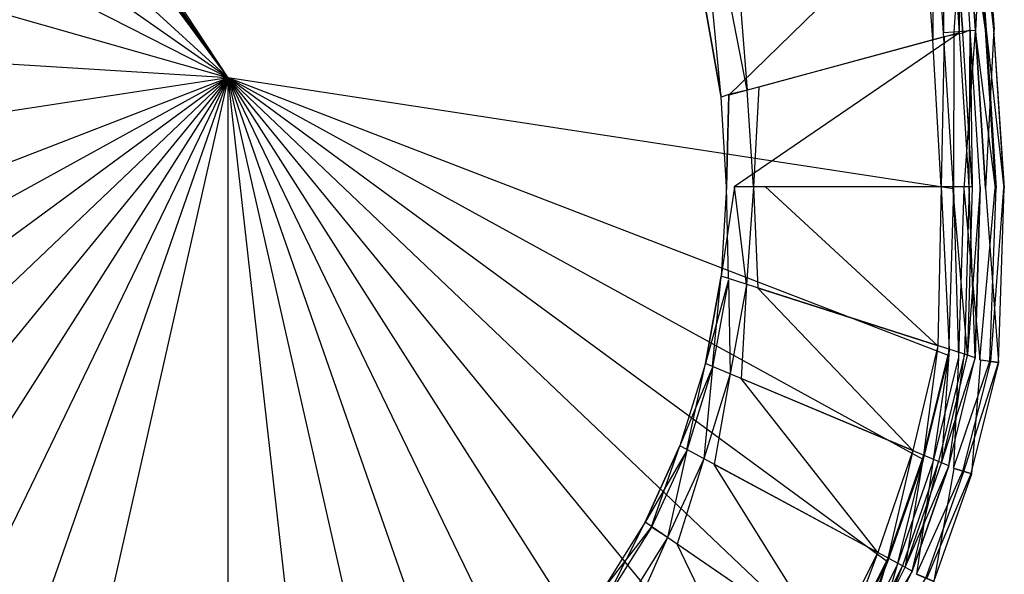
# Model space of a CAD drawing. Extents: x 0 to 0.36, y -0.56 to -0.1.
# Tile 5 of 9: x 0.132 to 0.36, y -0.442 to -0.313. Entities that reach past the tile are written whole.
import ezdxf

# ---------------------------------------------------------------- set-up
doc = ezdxf.new("R2010")
doc.units = 0
doc.layers.add('L0_SITZ_N_5638H0__0___REPLACEMT', color=7, linetype='CONTINUOUS')
doc.layers.add('L1_DECKEL_N_5638H0__0___REPLACE', color=7, linetype='CONTINUOUS')

msp = doc.modelspace()

# ---------------------------------------------------------------- linework, layer by layer
at = {"layer": 'L0_SITZ_N_5638H0__0___REPLACEMT', "color": 8}
for points, invisible_edges in [([(0.349593, -0.279741, 0.351015), (0.349617, -0.316396, 0.351167), (0.347314, -0.280956, 0.351182), (0.349593, -0.279741, 0.351015)], 13), ([(0.349593, -0.279741, 0.368154), (0.347841, -0.281285, 0.372508), (0.352107, -0.315718, 0.368118), (0.349593, -0.279741, 0.368154)], 14), ([(0.349593, -0.279741, 0.352517), (0.352107, -0.315718, 0.368118), (0.352107, -0.315722, 0.352481), (0.349593, -0.279741, 0.352517)], 13), ([(0.352107, -0.315718, 0.368118), (0.349593, -0.279741, 0.352517), (0.349593, -0.279741, 0.368154), (0.352107, -0.315718, 0.368118)], 14), ([(0.349617, -0.316396, 0.351167), (0.349593, -0.279741, 0.351015), (0.352107, -0.315722, 0.350979), (0.349617, -0.316396, 0.351167)], 14), ([(0.349593, -0.279741, 0.351015), (0.352107, -0.315722, 0.352481), (0.352107, -0.315722, 0.350979), (0.349593, -0.279741, 0.351015)], 13), ([(0.352107, -0.315722, 0.352481), (0.349593, -0.279741, 0.351015), (0.349593, -0.279741, 0.352517), (0.352107, -0.315722, 0.352481)], 14), ([(0.347314, -0.280956, 0.351182), (0.296075, -0.330887, 0.355217), (0.292334, -0.310276, 0.355219), (0.347314, -0.280956, 0.351182)], 14), ([(0.349617, -0.316396, 0.351167), (0.296075, -0.330887, 0.355217), (0.347314, -0.280956, 0.351182), (0.349617, -0.316396, 0.351167)], 14), ([(0.343426, -0.318072, 0.373652), (0.343472, -0.283005, 0.373959), (0.341088, -0.284276, 0.373725), (0.343426, -0.318072, 0.373652)], 13), ([(0.343472, -0.283005, 0.373959), (0.343426, -0.318072, 0.373652), (0.346031, -0.317367, 0.373914), (0.343472, -0.283005, 0.373959)], 14), ([(0.347841, -0.281285, 0.372508), (0.343472, -0.283005, 0.373959), (0.346031, -0.317367, 0.373914), (0.347841, -0.281285, 0.372508)], 14), ([(0.350345, -0.31647, 0.372468), (0.347841, -0.281285, 0.372508), (0.346031, -0.317367, 0.373914), (0.350345, -0.31647, 0.372468)], 14), ([(0.347841, -0.281285, 0.372508), (0.350345, -0.31647, 0.372468), (0.352107, -0.315718, 0.368118), (0.347841, -0.281285, 0.372508)], 14), ([(0.341088, -0.284276, 0.373725), (0.298577, -0.306947, 0.369553), (0.303029, -0.329005, 0.369599), (0.341088, -0.284276, 0.373725)], 14), ([(0.343426, -0.318072, 0.373652), (0.341088, -0.284276, 0.373725), (0.303029, -0.329005, 0.369599), (0.343426, -0.318072, 0.373652)], 14), ([(0.296151, -0.30824, 0.369315), (0.292259, -0.309947, 0.367411), (0.296093, -0.330682, 0.367425), (0.296151, -0.30824, 0.369315)], 14), ([(0.300378, -0.329722, 0.369333), (0.296151, -0.30824, 0.369315), (0.296093, -0.330682, 0.367425), (0.300378, -0.329722, 0.369333)], 14), ([(0.300378, -0.329722, 0.369333), (0.298577, -0.306947, 0.369553), (0.296151, -0.30824, 0.369315), (0.300378, -0.329722, 0.369333)], 13), ([(0.298577, -0.306947, 0.369553), (0.300378, -0.329722, 0.369333), (0.303029, -0.329005, 0.369599), (0.298577, -0.306947, 0.369553)], 14), ([(0.292259, -0.309947, 0.367411), (0.290751, -0.31112, 0.362927), (0.296093, -0.330682, 0.367425), (0.292259, -0.309947, 0.367411)], 14), ([(0.292334, -0.310276, 0.355219), (0.294344, -0.331355, 0.355348), (0.290751, -0.31112, 0.355335), (0.292334, -0.310276, 0.355219)], 13), ([(0.294344, -0.331355, 0.355348), (0.292334, -0.310276, 0.355219), (0.296075, -0.330887, 0.355217), (0.294344, -0.331355, 0.355348)], 14), ([(0.290751, -0.31112, 0.362927), (0.294344, -0.331355, 0.362939), (0.296093, -0.330682, 0.367425), (0.290751, -0.31112, 0.362927)], 14), ([(0.294344, -0.331355, 0.362939), (0.290751, -0.31112, 0.355335), (0.294344, -0.331355, 0.355348), (0.294344, -0.331355, 0.362939)], 13), ([(0.290751, -0.31112, 0.355335), (0.294344, -0.331355, 0.362939), (0.290751, -0.31112, 0.362927), (0.290751, -0.31112, 0.355335)], 14), ([(0.349617, -0.316396, 0.351167), (0.297331, -0.352121, 0.355216), (0.296075, -0.330887, 0.355217), (0.349617, -0.316396, 0.351167)], 14), ([(0.351841, -0.352132, 0.351008), (0.297331, -0.352121, 0.355216), (0.349617, -0.316396, 0.351167), (0.351841, -0.352132, 0.351008)], 14), ([(0.345339, -0.352132, 0.373484), (0.346031, -0.317367, 0.373914), (0.343426, -0.318072, 0.373652), (0.345339, -0.352132, 0.373484)], 13), ([(0.346031, -0.317367, 0.373914), (0.345339, -0.352132, 0.373484), (0.348038, -0.352132, 0.373742), (0.346031, -0.317367, 0.373914)], 14), ([(0.350345, -0.31647, 0.372468), (0.346031, -0.317367, 0.373914), (0.348038, -0.352132, 0.373742), (0.350345, -0.31647, 0.372468)], 14), ([(0.352548, -0.352114, 0.372298), (0.350345, -0.31647, 0.372468), (0.348038, -0.352132, 0.373742), (0.352548, -0.352114, 0.372298)], 14), ([(0.352107, -0.315722, 0.350979), (0.351841, -0.352132, 0.351008), (0.349617, -0.316396, 0.351167), (0.352107, -0.315722, 0.350979)], 13), ([(0.352107, -0.315718, 0.368118), (0.350345, -0.31647, 0.372468), (0.352548, -0.352114, 0.372298), (0.352107, -0.315718, 0.368118)], 14), ([(0.351841, -0.352132, 0.351008), (0.352107, -0.315722, 0.350979), (0.354421, -0.352133, 0.350809), (0.351841, -0.352132, 0.351008)], 14), ([(0.354421, -0.352133, 0.367947), (0.352107, -0.315722, 0.352481), (0.352107, -0.315718, 0.368118), (0.354421, -0.352133, 0.367947)], 14), ([(0.352107, -0.315718, 0.368118), (0.352548, -0.352114, 0.372298), (0.354421, -0.352133, 0.367947), (0.352107, -0.315718, 0.368118)], 14), ([(0.352107, -0.315722, 0.352481), (0.354421, -0.352133, 0.367947), (0.354421, -0.352133, 0.35231), (0.352107, -0.315722, 0.352481)], 13), ([(0.352107, -0.315722, 0.350979), (0.354421, -0.352133, 0.35231), (0.354421, -0.352133, 0.350809), (0.352107, -0.315722, 0.350979)], 13), ([(0.354421, -0.352133, 0.35231), (0.352107, -0.315722, 0.350979), (0.352107, -0.315722, 0.352481), (0.354421, -0.352133, 0.35231)], 14), ([(0.343426, -0.318072, 0.373652), (0.303029, -0.329005, 0.369599), (0.304605, -0.352126, 0.369586), (0.343426, -0.318072, 0.373652)], 14), ([(0.345339, -0.352132, 0.373484), (0.343426, -0.318072, 0.373652), (0.304605, -0.352126, 0.369586), (0.345339, -0.352132, 0.373484)], 14), ([(0.296093, -0.330682, 0.367425), (0.294344, -0.331355, 0.362939), (0.295539, -0.352121, 0.362946), (0.296093, -0.330682, 0.367425)], 14), ([(0.296075, -0.330887, 0.355217), (0.295539, -0.352121, 0.355354), (0.294344, -0.331355, 0.355348), (0.296075, -0.330887, 0.355217)], 13), ([(0.296093, -0.330682, 0.367425), (0.295539, -0.352121, 0.362946), (0.297394, -0.352122, 0.367427), (0.296093, -0.330682, 0.367425)], 14), ([(0.295539, -0.352121, 0.355354), (0.296075, -0.330887, 0.355217), (0.297331, -0.352121, 0.355216), (0.295539, -0.352121, 0.355354)], 14), ([(0.300378, -0.329722, 0.369333), (0.296093, -0.330682, 0.367425), (0.297394, -0.352122, 0.367427), (0.300378, -0.329722, 0.369333)], 14), ([(0.301858, -0.352125, 0.369323), (0.300378, -0.329722, 0.369333), (0.297394, -0.352122, 0.367427), (0.301858, -0.352125, 0.369323)], 14), ([(0.301858, -0.352125, 0.369323), (0.303029, -0.329005, 0.369599), (0.300378, -0.329722, 0.369333), (0.301858, -0.352125, 0.369323)], 13), ([(0.303029, -0.329005, 0.369599), (0.301858, -0.352125, 0.369323), (0.304605, -0.352126, 0.369586), (0.303029, -0.329005, 0.369599)], 14), ([(0.294344, -0.331355, 0.362939), (0.295539, -0.352121, 0.355354), (0.295539, -0.352121, 0.362946), (0.294344, -0.331355, 0.362939)], 13), ([(0.295539, -0.352121, 0.355354), (0.294344, -0.331355, 0.362939), (0.294344, -0.331355, 0.355348), (0.295539, -0.352121, 0.355354)], 14), ([(0.295539, -0.352121, 0.355354), (0.296022, -0.373423, 0.355216), (0.294315, -0.372876, 0.355348), (0.295539, -0.352121, 0.355354)], 13), ([(0.294315, -0.372876, 0.362939), (0.295539, -0.352121, 0.355354), (0.294315, -0.372876, 0.355348), (0.294315, -0.372876, 0.362939)], 13), ([(0.295539, -0.352121, 0.355354), (0.294315, -0.372876, 0.362939), (0.295539, -0.352121, 0.362946), (0.295539, -0.352121, 0.355354)], 14), ([(0.295539, -0.352121, 0.362946), (0.294315, -0.372876, 0.362939), (0.297394, -0.352122, 0.367427), (0.295539, -0.352121, 0.362946)], 14), ([(0.297394, -0.352122, 0.367427), (0.294315, -0.372876, 0.362939), (0.29602, -0.373684, 0.367419), (0.297394, -0.352122, 0.367427)], 14), ([(0.296022, -0.373423, 0.355216), (0.295539, -0.352121, 0.355354), (0.297331, -0.352121, 0.355216), (0.296022, -0.373423, 0.355216)], 14), ([(0.300222, -0.37477, 0.369313), (0.297394, -0.352122, 0.367427), (0.29602, -0.373684, 0.367419), (0.300222, -0.37477, 0.369313)], 14), ([(0.350746, -0.390975, 0.350998), (0.296022, -0.373423, 0.355216), (0.297331, -0.352121, 0.355216), (0.350746, -0.390975, 0.350998)], 14), ([(0.351841, -0.352132, 0.351008), (0.350746, -0.390975, 0.350998), (0.297331, -0.352121, 0.355216), (0.351841, -0.352132, 0.351008)], 14), ([(0.301858, -0.352125, 0.369323), (0.297394, -0.352122, 0.367427), (0.300222, -0.37477, 0.369313), (0.301858, -0.352125, 0.369323)], 14), ([(0.302839, -0.375609, 0.369562), (0.301858, -0.352125, 0.369323), (0.300222, -0.37477, 0.369313), (0.302839, -0.375609, 0.369562)], 13), ([(0.301858, -0.352125, 0.369323), (0.302839, -0.375609, 0.369562), (0.304605, -0.352126, 0.369586), (0.301858, -0.352125, 0.369323)], 14), ([(0.344617, -0.389009, 0.373536), (0.304605, -0.352126, 0.369586), (0.302839, -0.375609, 0.369562), (0.344617, -0.389009, 0.373536)], 14), ([(0.345339, -0.352132, 0.373484), (0.304605, -0.352126, 0.369586), (0.344617, -0.389009, 0.373536), (0.345339, -0.352132, 0.373484)], 14), ([(0.347188, -0.389833, 0.37378), (0.345339, -0.352132, 0.373484), (0.344617, -0.389009, 0.373536), (0.347188, -0.389833, 0.37378)], 13), ([(0.345339, -0.352132, 0.373484), (0.347188, -0.389833, 0.37378), (0.348038, -0.352132, 0.373742), (0.345339, -0.352132, 0.373484)], 14), ([(0.351458, -0.390961, 0.372309), (0.348038, -0.352132, 0.373742), (0.347188, -0.389833, 0.37378), (0.351458, -0.390961, 0.372309)], 14), ([(0.352548, -0.352114, 0.372298), (0.348038, -0.352132, 0.373742), (0.351458, -0.390961, 0.372309), (0.352548, -0.352114, 0.372298)], 14), ([(0.351841, -0.352132, 0.351008), (0.353203, -0.391763, 0.350808), (0.350746, -0.390975, 0.350998), (0.351841, -0.352132, 0.351008)], 13), ([(0.352548, -0.352114, 0.372298), (0.351458, -0.390961, 0.372309), (0.354421, -0.352133, 0.367947), (0.352548, -0.352114, 0.372298)], 14), ([(0.354421, -0.352133, 0.367947), (0.351458, -0.390961, 0.372309), (0.353203, -0.391763, 0.367947), (0.354421, -0.352133, 0.367947)], 14), ([(0.353203, -0.391763, 0.350808), (0.351841, -0.352132, 0.351008), (0.354421, -0.352133, 0.350809), (0.353203, -0.391763, 0.350808)], 14), ([(0.353203, -0.391763, 0.35231), (0.354421, -0.352133, 0.367947), (0.353203, -0.391763, 0.367947), (0.353203, -0.391763, 0.35231)], 13), ([(0.354421, -0.352133, 0.367947), (0.353203, -0.391763, 0.35231), (0.354421, -0.352133, 0.35231), (0.354421, -0.352133, 0.367947)], 14), ([(0.354421, -0.352133, 0.350809), (0.353203, -0.391763, 0.35231), (0.353203, -0.391763, 0.350808), (0.354421, -0.352133, 0.350809)], 13), ([(0.353203, -0.391763, 0.35231), (0.354421, -0.352133, 0.350809), (0.354421, -0.352133, 0.35231), (0.353203, -0.391763, 0.35231)], 14), ([(0.294315, -0.372876, 0.355348), (0.292352, -0.393774, 0.355202), (0.290699, -0.393079, 0.355335), (0.294315, -0.372876, 0.355348)], 13), ([(0.294315, -0.372876, 0.362939), (0.290699, -0.393079, 0.362927), (0.29602, -0.373684, 0.367419), (0.294315, -0.372876, 0.362939)], 14), ([(0.294315, -0.372876, 0.362939), (0.290699, -0.393079, 0.355335), (0.290699, -0.393079, 0.362927), (0.294315, -0.372876, 0.362939)], 13), ([(0.290699, -0.393079, 0.355335), (0.294315, -0.372876, 0.362939), (0.294315, -0.372876, 0.355348), (0.290699, -0.393079, 0.355335)], 14), ([(0.29602, -0.373684, 0.367419), (0.290699, -0.393079, 0.362927), (0.292339, -0.393995, 0.367407), (0.29602, -0.373684, 0.367419)], 14), ([(0.296451, -0.395499, 0.369302), (0.29602, -0.373684, 0.367419), (0.292339, -0.393995, 0.367407), (0.296451, -0.395499, 0.369302)], 13), ([(0.292352, -0.393774, 0.355202), (0.294315, -0.372876, 0.355348), (0.296022, -0.373423, 0.355216), (0.292352, -0.393774, 0.355202)], 14), ([(0.344732, -0.415818, 0.350989), (0.292352, -0.393774, 0.355202), (0.296022, -0.373423, 0.355216), (0.344732, -0.415818, 0.350989)], 14), ([(0.29602, -0.373684, 0.367419), (0.296451, -0.395499, 0.369302), (0.300222, -0.37477, 0.369313), (0.29602, -0.373684, 0.367419)], 14), ([(0.350746, -0.390975, 0.350998), (0.344732, -0.415818, 0.350989), (0.296022, -0.373423, 0.355216), (0.350746, -0.390975, 0.350998)], 14), ([(0.298983, -0.396565, 0.369554), (0.300222, -0.37477, 0.369313), (0.296451, -0.395499, 0.369302), (0.298983, -0.396565, 0.369554)], 13), ([(0.300222, -0.37477, 0.369313), (0.298983, -0.396565, 0.369554), (0.302839, -0.375609, 0.369562), (0.300222, -0.37477, 0.369313)], 14), ([(0.338771, -0.413309, 0.373512), (0.302839, -0.375609, 0.369562), (0.298983, -0.396565, 0.369554), (0.338771, -0.413309, 0.373512)], 14), ([(0.344617, -0.389009, 0.373536), (0.302839, -0.375609, 0.369562), (0.338771, -0.413309, 0.373512), (0.344617, -0.389009, 0.373536)], 14), ([(0.341259, -0.414357, 0.37376), (0.344617, -0.389009, 0.373536), (0.338771, -0.413309, 0.373512), (0.341259, -0.414357, 0.37376)], 13), ([(0.344617, -0.389009, 0.373536), (0.341259, -0.414357, 0.37376), (0.347188, -0.389833, 0.37378), (0.344617, -0.389009, 0.373536)], 14), ([(0.345436, -0.415953, 0.372295), (0.347188, -0.389833, 0.37378), (0.341259, -0.414357, 0.37376), (0.345436, -0.415953, 0.372295)], 13), ([(0.347188, -0.389833, 0.37378), (0.345436, -0.415953, 0.372295), (0.351458, -0.390961, 0.372309), (0.347188, -0.389833, 0.37378)], 14), ([(0.350746, -0.390975, 0.350998), (0.34711, -0.416819, 0.350797), (0.344732, -0.415818, 0.350989), (0.350746, -0.390975, 0.350998)], 13), ([(0.351458, -0.390961, 0.372309), (0.345436, -0.415953, 0.372295), (0.353203, -0.391763, 0.367947), (0.351458, -0.390961, 0.372309)], 14), ([(0.353203, -0.391763, 0.367947), (0.345436, -0.415953, 0.372295), (0.34711, -0.416819, 0.367936), (0.353203, -0.391763, 0.367947)], 14), ([(0.34711, -0.416819, 0.350797), (0.350746, -0.390975, 0.350998), (0.353203, -0.391763, 0.350808), (0.34711, -0.416819, 0.350797)], 14), ([(0.353203, -0.391763, 0.35231), (0.34711, -0.416819, 0.367936), (0.34711, -0.416819, 0.352299), (0.353203, -0.391763, 0.35231)], 13), ([(0.34711, -0.416819, 0.367936), (0.353203, -0.391763, 0.35231), (0.353203, -0.391763, 0.367947), (0.34711, -0.416819, 0.367936)], 14), ([(0.353203, -0.391763, 0.350808), (0.34711, -0.416819, 0.352299), (0.34711, -0.416819, 0.350797), (0.353203, -0.391763, 0.350808)], 13), ([(0.34711, -0.416819, 0.352299), (0.353203, -0.391763, 0.350808), (0.353203, -0.391763, 0.35231), (0.34711, -0.416819, 0.352299)], 14), ([(0.290699, -0.393079, 0.355335), (0.286355, -0.413086, 0.355199), (0.284777, -0.412235, 0.355331), (0.290699, -0.393079, 0.355335)], 13), ([(0.290699, -0.393079, 0.362927), (0.284777, -0.412235, 0.362923), (0.292339, -0.393995, 0.367407), (0.290699, -0.393079, 0.362927)], 14), ([(0.284777, -0.412235, 0.362923), (0.290699, -0.393079, 0.355335), (0.284777, -0.412235, 0.355331), (0.284777, -0.412235, 0.362923)], 13), ([(0.290699, -0.393079, 0.355335), (0.284777, -0.412235, 0.362923), (0.290699, -0.393079, 0.362927), (0.290699, -0.393079, 0.355335)], 14), ([(0.292339, -0.393995, 0.367407), (0.284777, -0.412235, 0.362923), (0.286337, -0.413269, 0.367404), (0.292339, -0.393995, 0.367407)], 14), ([(0.290294, -0.415209, 0.369301), (0.292339, -0.393995, 0.367407), (0.286337, -0.413269, 0.367404), (0.290294, -0.415209, 0.369301)], 13), ([(0.286355, -0.413086, 0.355199), (0.290699, -0.393079, 0.355335), (0.292352, -0.393774, 0.355202), (0.286355, -0.413086, 0.355199)], 14), ([(0.336353, -0.440039, 0.351012), (0.286355, -0.413086, 0.355199), (0.292352, -0.393774, 0.355202), (0.336353, -0.440039, 0.351012)], 14), ([(0.292339, -0.393995, 0.367407), (0.290294, -0.415209, 0.369301), (0.296451, -0.395499, 0.369302), (0.292339, -0.393995, 0.367407)], 14), ([(0.344732, -0.415818, 0.350989), (0.336353, -0.440039, 0.351012), (0.292352, -0.393774, 0.355202), (0.344732, -0.415818, 0.350989)], 14), ([(0.292713, -0.416513, 0.369554), (0.296451, -0.395499, 0.369302), (0.290294, -0.415209, 0.369301), (0.292713, -0.416513, 0.369554)], 13), ([(0.296451, -0.395499, 0.369302), (0.292713, -0.416513, 0.369554), (0.298983, -0.396565, 0.369554), (0.296451, -0.395499, 0.369302)], 14), ([(0.330644, -0.436961, 0.37353), (0.298983, -0.396565, 0.369554), (0.292713, -0.416513, 0.369554), (0.330644, -0.436961, 0.37353)], 14), ([(0.338771, -0.413309, 0.373512), (0.298983, -0.396565, 0.369554), (0.330644, -0.436961, 0.37353), (0.338771, -0.413309, 0.373512)], 14), ([(0.284777, -0.412235, 0.355331), (0.278184, -0.430944, 0.355212), (0.276706, -0.42993, 0.355346), (0.284777, -0.412235, 0.355331)], 13), ([(0.284777, -0.412235, 0.362923), (0.276706, -0.42993, 0.362937), (0.286337, -0.413269, 0.367404), (0.284777, -0.412235, 0.362923)], 14), ([(0.284777, -0.412235, 0.362923), (0.276706, -0.42993, 0.355346), (0.276706, -0.42993, 0.362937), (0.284777, -0.412235, 0.362923)], 13), ([(0.276706, -0.42993, 0.355346), (0.284777, -0.412235, 0.362923), (0.284777, -0.412235, 0.355331), (0.276706, -0.42993, 0.355346)], 14), ([(0.286337, -0.413269, 0.367404), (0.276706, -0.42993, 0.362937), (0.278164, -0.431096, 0.367418), (0.286337, -0.413269, 0.367404)], 14), ([(0.28189, -0.433485, 0.369313), (0.286337, -0.413269, 0.367404), (0.278164, -0.431096, 0.367418), (0.28189, -0.433485, 0.369313)], 13), ([(0.278184, -0.430944, 0.355212), (0.284777, -0.412235, 0.355331), (0.286355, -0.413086, 0.355199), (0.278184, -0.430944, 0.355212)], 14), ([(0.324762, -0.462881, 0.350996), (0.278184, -0.430944, 0.355212), (0.286355, -0.413086, 0.355199), (0.324762, -0.462881, 0.350996)], 14), ([(0.286337, -0.413269, 0.367404), (0.28189, -0.433485, 0.369313), (0.290294, -0.415209, 0.369301), (0.286337, -0.413269, 0.367404)], 14), ([(0.336353, -0.440039, 0.351012), (0.324762, -0.462881, 0.350996), (0.286355, -0.413086, 0.355199), (0.336353, -0.440039, 0.351012)], 14), ([(0.33302, -0.438242, 0.373779), (0.338771, -0.413309, 0.373512), (0.330644, -0.436961, 0.37353), (0.33302, -0.438242, 0.373779)], 13), ([(0.338771, -0.413309, 0.373512), (0.33302, -0.438242, 0.373779), (0.341259, -0.414357, 0.37376), (0.338771, -0.413309, 0.373512)], 14), ([(0.284157, -0.435039, 0.369566), (0.290294, -0.415209, 0.369301), (0.28189, -0.433485, 0.369313), (0.284157, -0.435039, 0.369566)], 13), ([(0.290294, -0.415209, 0.369301), (0.284157, -0.435039, 0.369566), (0.292713, -0.416513, 0.369554), (0.290294, -0.415209, 0.369301)], 14), ([(0.337025, -0.440263, 0.372318), (0.341259, -0.414357, 0.37376), (0.33302, -0.438242, 0.373779), (0.337025, -0.440263, 0.372318)], 13), ([(0.341259, -0.414357, 0.37376), (0.337025, -0.440263, 0.372318), (0.345436, -0.415953, 0.372295), (0.341259, -0.414357, 0.37376)], 14), ([(0.319405, -0.459208, 0.373511), (0.292713, -0.416513, 0.369554), (0.284157, -0.435039, 0.369566), (0.319405, -0.459208, 0.373511)], 14), ([(0.330644, -0.436961, 0.37353), (0.292713, -0.416513, 0.369554), (0.319405, -0.459208, 0.373511), (0.330644, -0.436961, 0.37353)], 14), ([(0.344732, -0.415818, 0.350989), (0.338624, -0.441263, 0.350822), (0.336353, -0.440039, 0.351012), (0.344732, -0.415818, 0.350989)], 13), ([(0.345436, -0.415953, 0.372295), (0.337025, -0.440263, 0.372318), (0.34711, -0.416819, 0.367936), (0.345436, -0.415953, 0.372295)], 14), ([(0.34711, -0.416819, 0.367936), (0.337025, -0.440263, 0.372318), (0.338624, -0.441263, 0.367961), (0.34711, -0.416819, 0.367936)], 14), ([(0.338624, -0.441263, 0.350822), (0.344732, -0.415818, 0.350989), (0.34711, -0.416819, 0.350797), (0.338624, -0.441263, 0.350822)], 14), ([(0.338624, -0.441263, 0.352324), (0.34711, -0.416819, 0.367936), (0.338624, -0.441263, 0.367961), (0.338624, -0.441263, 0.352324)], 13), ([(0.34711, -0.416819, 0.367936), (0.338624, -0.441263, 0.352324), (0.34711, -0.416819, 0.352299), (0.34711, -0.416819, 0.367936)], 14), ([(0.34711, -0.416819, 0.350797), (0.338624, -0.441263, 0.352324), (0.338624, -0.441263, 0.350822), (0.34711, -0.416819, 0.350797)], 13), ([(0.338624, -0.441263, 0.352324), (0.34711, -0.416819, 0.350797), (0.34711, -0.416819, 0.352299), (0.338624, -0.441263, 0.352324)], 14), ([(0.276706, -0.42993, 0.355346), (0.268056, -0.447036, 0.35524), (0.266706, -0.445856, 0.355378), (0.276706, -0.42993, 0.355346)], 13), ([(0.266706, -0.445856, 0.36297), (0.278164, -0.431096, 0.367418), (0.276706, -0.42993, 0.362937), (0.266706, -0.445856, 0.36297)], 14), ([(0.266706, -0.445856, 0.36297), (0.276706, -0.42993, 0.355346), (0.266706, -0.445856, 0.355378), (0.266706, -0.445856, 0.36297)], 13), ([(0.276706, -0.42993, 0.355346), (0.266706, -0.445856, 0.36297), (0.276706, -0.42993, 0.362937), (0.276706, -0.42993, 0.355346)], 14), ([(0.278164, -0.431096, 0.367418), (0.266706, -0.445856, 0.36297), (0.268211, -0.446947, 0.367446), (0.278164, -0.431096, 0.367418)], 13), ([(0.268056, -0.447036, 0.35524), (0.276706, -0.42993, 0.355346), (0.278184, -0.430944, 0.355212), (0.268056, -0.447036, 0.35524)], 14), ([(0.310441, -0.484095, 0.350902), (0.268056, -0.447036, 0.35524), (0.278184, -0.430944, 0.355212), (0.310441, -0.484095, 0.350902)], 14), ([(0.278164, -0.431096, 0.367418), (0.268211, -0.446947, 0.367446), (0.27182, -0.449576, 0.369331), (0.278164, -0.431096, 0.367418)], 14), ([(0.28189, -0.433485, 0.369313), (0.278164, -0.431096, 0.367418), (0.27182, -0.449576, 0.369331), (0.28189, -0.433485, 0.369313)], 14), ([(0.324762, -0.462881, 0.350996), (0.310441, -0.484095, 0.350902), (0.278184, -0.430944, 0.355212), (0.324762, -0.462881, 0.350996)], 14), ([(0.27387, -0.451406, 0.369579), (0.28189, -0.433485, 0.369313), (0.27182, -0.449576, 0.369331), (0.27387, -0.451406, 0.369579)], 13), ([(0.28189, -0.433485, 0.369313), (0.27387, -0.451406, 0.369579), (0.284157, -0.435039, 0.369566), (0.28189, -0.433485, 0.369313)], 14), ([(0.305613, -0.479748, 0.373427), (0.284157, -0.435039, 0.369566), (0.27387, -0.451406, 0.369579), (0.305613, -0.479748, 0.373427)], 14), ([(0.319405, -0.459208, 0.373511), (0.284157, -0.435039, 0.369566), (0.305613, -0.479748, 0.373427), (0.319405, -0.459208, 0.373511)], 14), ([(0.321631, -0.460734, 0.37376), (0.330644, -0.436961, 0.37353), (0.319405, -0.459208, 0.373511), (0.321631, -0.460734, 0.37376)], 13), ([(0.330644, -0.436961, 0.37353), (0.321631, -0.460734, 0.37376), (0.33302, -0.438242, 0.373779), (0.330644, -0.436961, 0.37353)], 14), ([(0.32539, -0.463206, 0.3723), (0.33302, -0.438242, 0.373779), (0.321631, -0.460734, 0.37376), (0.32539, -0.463206, 0.3723)], 13), ([(0.33302, -0.438242, 0.373779), (0.32539, -0.463206, 0.3723), (0.337025, -0.440263, 0.372318), (0.33302, -0.438242, 0.373779)], 14), ([(0.336353, -0.440039, 0.351012), (0.32689, -0.46434, 0.350804), (0.324762, -0.462881, 0.350996), (0.336353, -0.440039, 0.351012)], 13), ([(0.337025, -0.440263, 0.372318), (0.32539, -0.463206, 0.3723), (0.338624, -0.441263, 0.367961), (0.337025, -0.440263, 0.372318)], 14), ([(0.32689, -0.46434, 0.350804), (0.336353, -0.440039, 0.351012), (0.338624, -0.441263, 0.350822), (0.32689, -0.46434, 0.350804)], 14), ([(0.338624, -0.441263, 0.367961), (0.32539, -0.463206, 0.3723), (0.32689, -0.46434, 0.367942), (0.338624, -0.441263, 0.367961)], 14), ([(0.32689, -0.46434, 0.352305), (0.338624, -0.441263, 0.367961), (0.32689, -0.46434, 0.367942), (0.32689, -0.46434, 0.352305)], 13), ([(0.338624, -0.441263, 0.367961), (0.32689, -0.46434, 0.352305), (0.338624, -0.441263, 0.352324), (0.338624, -0.441263, 0.367961)], 14), ([(0.338624, -0.441263, 0.350822), (0.32689, -0.46434, 0.352305), (0.32689, -0.46434, 0.350804), (0.338624, -0.441263, 0.350822)], 13), ([(0.32689, -0.46434, 0.352305), (0.338624, -0.441263, 0.350822), (0.338624, -0.441263, 0.352324), (0.32689, -0.46434, 0.352305)], 14)]:
    msp.add_3dface(points, dxfattribs=dict(at, invisible_edges=invisible_edges))
at = {"layer": 'L1_DECKEL_N_5638H0__0___REPLACE', "color": 8}
for points, invisible_edges in [([(0.18, -0.326887, 0.400365), (0.033434, -0.113456, 0.40036), (0.030476, -0.116336, 0.400363), (0.18, -0.326887, 0.400365)], 14), ([(0.18, -0.326887, 0.400365), (0.038655, -0.112042, 0.400359), (0.033434, -0.113456, 0.40036), (0.18, -0.326887, 0.400365)], 14), ([(0.321345, -0.112042, 0.400359), (0.038655, -0.112042, 0.400359), (0.18, -0.326887, 0.400365), (0.321345, -0.112042, 0.400359)], 14), ([(0.326566, -0.113456, 0.40036), (0.321345, -0.112042, 0.400359), (0.18, -0.326887, 0.400365), (0.326566, -0.113456, 0.40036)], 14), ([(0.329524, -0.116336, 0.400362), (0.326566, -0.113456, 0.40036), (0.18, -0.326887, 0.400365), (0.329524, -0.116336, 0.400362)], 14), ([(0.18, -0.326887, 0.400365), (0.030476, -0.116336, 0.400363), (0.028828, -0.12161, 0.400366), (0.18, -0.326887, 0.400365)], 14), ([(0.331172, -0.12161, 0.400365), (0.329524, -0.116336, 0.400362), (0.18, -0.326887, 0.400365), (0.331172, -0.12161, 0.400365)], 14), ([(0.18, -0.326887, 0.400365), (0.028828, -0.12161, 0.400366), (0.023467, -0.182958, 0.400372), (0.18, -0.326887, 0.400365)], 14), ([(0.336533, -0.182957, 0.400372), (0.331172, -0.12161, 0.400365), (0.18, -0.326887, 0.400365), (0.336533, -0.182957, 0.400372)], 14), ([(0.18, -0.326887, 0.400365), (0.023467, -0.182958, 0.400372), (0.021208, -0.215092, 0.400398), (0.18, -0.326887, 0.400365)], 14), ([(0.338792, -0.215092, 0.400398), (0.336533, -0.182957, 0.400372), (0.18, -0.326887, 0.400365), (0.338792, -0.215092, 0.400398)], 14), ([(0.18, -0.326887, 0.400365), (0.021208, -0.215092, 0.400398), (0.019118, -0.244786, 0.400442), (0.18, -0.326887, 0.400365)], 14), ([(0.340879, -0.244746, 0.400442), (0.338792, -0.215092, 0.400398), (0.18, -0.326887, 0.400365), (0.340879, -0.244746, 0.400442)], 14), ([(0.18, -0.326887, 0.400365), (0.019118, -0.244786, 0.400442), (0.016619, -0.280271, 0.400512), (0.18, -0.326887, 0.400365)], 14), ([(0.34338, -0.280265, 0.400512), (0.340879, -0.244746, 0.400442), (0.18, -0.326887, 0.400365), (0.34338, -0.280265, 0.400512)], 14), ([(0.18, -0.326887, 0.400365), (0.016619, -0.280271, 0.400512), (0.014088, -0.316385, 0.400476), (0.18, -0.326887, 0.400365)], 14), ([(0.345912, -0.316387, 0.400476), (0.34338, -0.280265, 0.400512), (0.18, -0.326887, 0.400365), (0.345912, -0.316387, 0.400476)], 14), ([(0.345912, -0.316387, 0.400476), (0.345741, -0.2801, 0.400512), (0.34338, -0.280265, 0.400512), (0.345912, -0.316387, 0.400476)], 13), ([(0.348274, -0.31623, 0.400476), (0.350679, -0.279754, 0.398537), (0.345741, -0.2801, 0.400512), (0.348274, -0.31623, 0.400476)], 13), ([(0.345741, -0.2801, 0.400512), (0.345912, -0.316387, 0.400476), (0.348274, -0.31623, 0.400476), (0.345741, -0.2801, 0.400512)], 14), ([(0.350679, -0.279754, 0.398537), (0.348274, -0.31623, 0.400476), (0.353213, -0.315907, 0.398501), (0.350679, -0.279754, 0.398537)], 14), ([(0.350679, -0.279754, 0.398537), (0.355528, -0.315752, 0.393733), (0.352993, -0.279593, 0.393769), (0.350679, -0.279754, 0.398537)], 14), ([(0.355528, -0.315752, 0.393733), (0.350679, -0.279754, 0.398537), (0.353213, -0.315907, 0.398501), (0.355528, -0.315752, 0.393733)], 13), ([(0.355121, -0.279446, 0.362516), (0.353415, -0.315896, 0.362479), (0.350882, -0.279742, 0.362516), (0.355121, -0.279446, 0.362516)], 13), ([(0.352993, -0.279593, 0.393769), (0.355773, -0.315736, 0.390131), (0.353238, -0.279576, 0.390167), (0.352993, -0.279593, 0.393769)], 14), ([(0.355773, -0.315736, 0.390131), (0.352993, -0.279593, 0.393769), (0.355528, -0.315752, 0.393733), (0.355773, -0.315736, 0.390131)], 13), ([(0.353238, -0.279576, 0.390167), (0.357522, -0.315623, 0.364433), (0.354988, -0.279455, 0.364469), (0.353238, -0.279576, 0.390167)], 14), ([(0.357522, -0.315623, 0.364433), (0.353238, -0.279576, 0.390167), (0.355773, -0.315736, 0.390131), (0.357522, -0.315623, 0.364433)], 13), ([(0.353415, -0.315896, 0.362479), (0.355121, -0.279446, 0.362516), (0.357655, -0.315614, 0.36248), (0.353415, -0.315896, 0.362479)], 14), ([(0.354988, -0.279455, 0.364469), (0.357655, -0.315614, 0.36248), (0.355121, -0.279446, 0.362516), (0.354988, -0.279455, 0.364469)], 14), ([(0.357655, -0.315614, 0.36248), (0.354988, -0.279455, 0.364469), (0.357522, -0.315623, 0.364433), (0.357655, -0.315614, 0.36248)], 13), ([(0.18, -0.326887, 0.400365), (0.014088, -0.316385, 0.400476), (0.01178, -0.352604, 0.400305), (0.18, -0.326887, 0.400365)], 14), ([(0.34822, -0.352604, 0.400307), (0.345912, -0.316387, 0.400476), (0.18, -0.326887, 0.400365), (0.34822, -0.352604, 0.400307)], 14), ([(0.34822, -0.352604, 0.400307), (0.348274, -0.31623, 0.400476), (0.345912, -0.316387, 0.400476), (0.34822, -0.352604, 0.400307)], 13), ([(0.348274, -0.31623, 0.400476), (0.34822, -0.352604, 0.400307), (0.350589, -0.352565, 0.400307), (0.348274, -0.31623, 0.400476)], 14), ([(0.350589, -0.352565, 0.400307), (0.353213, -0.315907, 0.398501), (0.348274, -0.31623, 0.400476), (0.350589, -0.352565, 0.400307)], 13), ([(0.353213, -0.315907, 0.398501), (0.350589, -0.352565, 0.400307), (0.355541, -0.352487, 0.398331), (0.353213, -0.315907, 0.398501)], 14), ([(0.353213, -0.315907, 0.398501), (0.357866, -0.352446, 0.393562), (0.355528, -0.315752, 0.393733), (0.353213, -0.315907, 0.398501)], 14), ([(0.357866, -0.352446, 0.393562), (0.353213, -0.315907, 0.398501), (0.355541, -0.352487, 0.398331), (0.357866, -0.352446, 0.393562)], 13), ([(0.357655, -0.315614, 0.36248), (0.355747, -0.352482, 0.362309), (0.353415, -0.315896, 0.362479), (0.357655, -0.315614, 0.36248)], 13), ([(0.355528, -0.315752, 0.393733), (0.358112, -0.352442, 0.389961), (0.355773, -0.315736, 0.390131), (0.355528, -0.315752, 0.393733)], 14), ([(0.358112, -0.352442, 0.389961), (0.355528, -0.315752, 0.393733), (0.357866, -0.352446, 0.393562), (0.358112, -0.352442, 0.389961)], 13), ([(0.355747, -0.352482, 0.362309), (0.357655, -0.315614, 0.36248), (0.36, -0.352412, 0.362309), (0.355747, -0.352482, 0.362309)], 14), ([(0.355773, -0.315736, 0.390131), (0.359867, -0.352415, 0.364263), (0.357522, -0.315623, 0.364433), (0.355773, -0.315736, 0.390131)], 14), ([(0.359867, -0.352415, 0.364263), (0.355773, -0.315736, 0.390131), (0.358112, -0.352442, 0.389961), (0.359867, -0.352415, 0.364263)], 13), ([(0.357522, -0.315623, 0.364433), (0.36, -0.352412, 0.362309), (0.357655, -0.315614, 0.36248), (0.357522, -0.315623, 0.364433)], 14), ([(0.36, -0.352412, 0.362309), (0.357522, -0.315623, 0.364433), (0.359867, -0.352415, 0.364263), (0.36, -0.352412, 0.362309)], 13), ([(0.18, -0.326887, 0.400365), (0.01178, -0.352604, 0.400305), (0.012972, -0.391289, 0.400305), (0.18, -0.326887, 0.400365)], 14), ([(0.18, -0.326887, 0.400365), (0.012972, -0.391289, 0.400305), (0.018842, -0.415357, 0.400294), (0.18, -0.326887, 0.400365)], 14), ([(0.18, -0.326887, 0.400365), (0.018842, -0.415357, 0.400294), (0.027106, -0.439097, 0.400319), (0.18, -0.326887, 0.400365)], 14), ([(0.18, -0.326887, 0.400365), (0.027106, -0.439097, 0.400319), (0.038484, -0.461413, 0.400299), (0.18, -0.326887, 0.400365)], 14), ([(0.18, -0.326887, 0.400365), (0.038484, -0.461413, 0.400299), (0.052577, -0.482197, 0.400206), (0.18, -0.326887, 0.400365)], 14), ([(0.18, -0.326887, 0.400365), (0.052577, -0.482197, 0.400206), (0.069025, -0.500975, 0.400518), (0.18, -0.326887, 0.400365)], 14), ([(0.18, -0.326887, 0.400365), (0.069025, -0.500975, 0.400518), (0.087944, -0.51703, 0.40031), (0.18, -0.326887, 0.400365)], 14), ([(0.18, -0.326887, 0.400365), (0.087944, -0.51703, 0.40031), (0.109086, -0.530191, 0.400395), (0.18, -0.326887, 0.400365)], 14), ([(0.18, -0.326887, 0.400365), (0.109086, -0.530191, 0.400395), (0.131643, -0.540392, 0.40054), (0.18, -0.326887, 0.400365)], 14), ([(0.18, -0.326887, 0.400365), (0.131643, -0.540392, 0.40054), (0.155417, -0.54643, 0.400178), (0.18, -0.326887, 0.400365)], 14), ([(0.18, -0.548527, 0.400284), (0.18, -0.326887, 0.400365), (0.155417, -0.54643, 0.400178), (0.18, -0.548527, 0.400284)], 14), ([(0.290975, -0.500976, 0.400515), (0.18, -0.326887, 0.400365), (0.272056, -0.51703, 0.400312), (0.290975, -0.500976, 0.400515)], 14), ([(0.250914, -0.53019, 0.400391), (0.18, -0.326887, 0.400365), (0.228357, -0.540392, 0.400545), (0.250914, -0.53019, 0.400391)], 14), ([(0.34822, -0.352604, 0.400307), (0.18, -0.326887, 0.400365), (0.347028, -0.391289, 0.400305), (0.34822, -0.352604, 0.400307)], 14), ([(0.204583, -0.546431, 0.400183), (0.18, -0.326887, 0.400365), (0.18, -0.548527, 0.400284), (0.204583, -0.546431, 0.400183)], 14), ([(0.272056, -0.51703, 0.400312), (0.18, -0.326887, 0.400365), (0.250914, -0.53019, 0.400391), (0.272056, -0.51703, 0.400312)], 14), ([(0.228357, -0.540392, 0.400545), (0.18, -0.326887, 0.400365), (0.204583, -0.546431, 0.400183), (0.228357, -0.540392, 0.400545)], 14), ([(0.347028, -0.391289, 0.400305), (0.18, -0.326887, 0.400365), (0.341158, -0.415357, 0.400294), (0.347028, -0.391289, 0.400305)], 14), ([(0.321516, -0.461413, 0.400301), (0.18, -0.326887, 0.400365), (0.307423, -0.482196, 0.400202), (0.321516, -0.461413, 0.400301)], 14), ([(0.307423, -0.482196, 0.400202), (0.18, -0.326887, 0.400365), (0.290975, -0.500976, 0.400515), (0.307423, -0.482196, 0.400202)], 14), ([(0.332894, -0.439097, 0.400319), (0.18, -0.326887, 0.400365), (0.321516, -0.461413, 0.400301), (0.332894, -0.439097, 0.400319)], 14), ([(0.341158, -0.415357, 0.400294), (0.18, -0.326887, 0.400365), (0.332894, -0.439097, 0.400319), (0.341158, -0.415357, 0.400294)], 14), ([(0.349386, -0.391607, 0.400305), (0.34822, -0.352604, 0.400307), (0.347028, -0.391289, 0.400305), (0.349386, -0.391607, 0.400305)], 13), ([(0.34822, -0.352604, 0.400307), (0.349386, -0.391607, 0.400305), (0.350589, -0.352565, 0.400307), (0.34822, -0.352604, 0.400307)], 14), ([(0.354304, -0.392272, 0.39833), (0.350589, -0.352565, 0.400307), (0.349386, -0.391607, 0.400305), (0.354304, -0.392272, 0.39833)], 13), ([(0.350589, -0.352565, 0.400307), (0.354304, -0.392272, 0.39833), (0.355541, -0.352487, 0.398331), (0.350589, -0.352565, 0.400307)], 14), ([(0.357866, -0.352446, 0.393562), (0.354304, -0.392272, 0.39833), (0.356629, -0.392586, 0.393562), (0.357866, -0.352446, 0.393562)], 13), ([(0.354304, -0.392272, 0.39833), (0.357866, -0.352446, 0.393562), (0.355541, -0.352487, 0.398331), (0.354304, -0.392272, 0.39833)], 14), ([(0.355747, -0.352482, 0.362309), (0.358754, -0.392874, 0.362309), (0.35452, -0.392302, 0.362309), (0.355747, -0.352482, 0.362309)], 13), ([(0.358754, -0.392874, 0.362309), (0.355747, -0.352482, 0.362309), (0.36, -0.352412, 0.362309), (0.358754, -0.392874, 0.362309)], 14), ([(0.358112, -0.352442, 0.389961), (0.356629, -0.392586, 0.393562), (0.356874, -0.392619, 0.389961), (0.358112, -0.352442, 0.389961)], 13), ([(0.356629, -0.392586, 0.393562), (0.358112, -0.352442, 0.389961), (0.357866, -0.352446, 0.393562), (0.356629, -0.392586, 0.393562)], 14), ([(0.359867, -0.352415, 0.364263), (0.356874, -0.392619, 0.389961), (0.358621, -0.392856, 0.364262), (0.359867, -0.352415, 0.364263)], 13), ([(0.356874, -0.392619, 0.389961), (0.359867, -0.352415, 0.364263), (0.358112, -0.352442, 0.389961), (0.356874, -0.392619, 0.389961)], 14), ([(0.36, -0.352412, 0.362309), (0.358621, -0.392856, 0.364262), (0.358754, -0.392874, 0.362309), (0.36, -0.352412, 0.362309)], 13), ([(0.358621, -0.392856, 0.364262), (0.36, -0.352412, 0.362309), (0.359867, -0.352415, 0.364263), (0.358621, -0.392856, 0.364262)], 14), ([(0.343431, -0.416024, 0.400294), (0.347028, -0.391289, 0.400305), (0.341158, -0.415357, 0.400294), (0.343431, -0.416024, 0.400294)], 13), ([(0.347028, -0.391289, 0.400305), (0.343431, -0.416024, 0.400294), (0.349386, -0.391607, 0.400305), (0.347028, -0.391289, 0.400305)], 14), ([(0.348182, -0.417419, 0.398319), (0.349386, -0.391607, 0.400305), (0.343431, -0.416024, 0.400294), (0.348182, -0.417419, 0.398319)], 13), ([(0.349386, -0.391607, 0.400305), (0.348182, -0.417419, 0.398319), (0.354304, -0.392272, 0.39833), (0.349386, -0.391607, 0.400305)], 14), ([(0.348182, -0.417419, 0.398319), (0.356629, -0.392586, 0.393562), (0.354304, -0.392272, 0.39833), (0.348182, -0.417419, 0.398319)], 14), ([(0.356629, -0.392586, 0.393562), (0.348182, -0.417419, 0.398319), (0.350413, -0.418075, 0.393551), (0.356629, -0.392586, 0.393562)], 13), ([(0.35452, -0.392302, 0.362309), (0.352461, -0.418677, 0.362298), (0.34838, -0.417479, 0.362298), (0.35452, -0.392302, 0.362309)], 13), ([(0.350413, -0.418075, 0.393551), (0.356874, -0.392619, 0.389961), (0.356629, -0.392586, 0.393562), (0.350413, -0.418075, 0.393551)], 14), ([(0.356874, -0.392619, 0.389961), (0.350413, -0.418075, 0.393551), (0.350649, -0.418144, 0.38995), (0.356874, -0.392619, 0.389961)], 13), ([(0.350649, -0.418144, 0.38995), (0.358621, -0.392856, 0.364262), (0.356874, -0.392619, 0.389961), (0.350649, -0.418144, 0.38995)], 14), ([(0.352461, -0.418677, 0.362298), (0.35452, -0.392302, 0.362309), (0.358754, -0.392874, 0.362309), (0.352461, -0.418677, 0.362298)], 14), ([(0.358621, -0.392856, 0.364262), (0.350649, -0.418144, 0.38995), (0.352333, -0.418639, 0.364251), (0.358621, -0.392856, 0.364262)], 13), ([(0.352333, -0.418639, 0.364251), (0.358754, -0.392874, 0.362309), (0.358621, -0.392856, 0.364262), (0.352333, -0.418639, 0.364251)], 14), ([(0.358754, -0.392874, 0.362309), (0.352333, -0.418639, 0.364251), (0.352461, -0.418677, 0.362298), (0.358754, -0.392874, 0.362309)], 13), ([(0.335077, -0.440023, 0.400319), (0.341158, -0.415357, 0.400294), (0.332894, -0.439097, 0.400319), (0.335077, -0.440023, 0.400319)], 13), ([(0.341158, -0.415357, 0.400294), (0.335077, -0.440023, 0.400319), (0.343431, -0.416024, 0.400294), (0.341158, -0.415357, 0.400294)], 14), ([(0.339637, -0.441957, 0.398344), (0.343431, -0.416024, 0.400294), (0.335077, -0.440023, 0.400319), (0.339637, -0.441957, 0.398344)], 13), ([(0.343431, -0.416024, 0.400294), (0.339637, -0.441957, 0.398344), (0.348182, -0.417419, 0.398319), (0.343431, -0.416024, 0.400294)], 14), ([(0.339637, -0.441957, 0.398344), (0.350413, -0.418075, 0.393551), (0.348182, -0.417419, 0.398319), (0.339637, -0.441957, 0.398344)], 14), ([(0.34838, -0.417479, 0.362298), (0.343749, -0.443704, 0.362323), (0.33983, -0.442041, 0.362323), (0.34838, -0.417479, 0.362298)], 13), ([(0.343749, -0.443704, 0.362323), (0.34838, -0.417479, 0.362298), (0.352461, -0.418677, 0.362298), (0.343749, -0.443704, 0.362323)], 14), ([(0.350413, -0.418075, 0.393551), (0.339637, -0.441957, 0.398344), (0.341782, -0.442868, 0.393576), (0.350413, -0.418075, 0.393551)], 13), ([(0.341782, -0.442868, 0.393576), (0.350649, -0.418144, 0.38995), (0.350413, -0.418075, 0.393551), (0.341782, -0.442868, 0.393576)], 14), ([(0.350649, -0.418144, 0.38995), (0.341782, -0.442868, 0.393576), (0.342009, -0.442964, 0.389975), (0.350649, -0.418144, 0.38995)], 13), ([(0.342009, -0.442964, 0.389975), (0.352333, -0.418639, 0.364251), (0.350649, -0.418144, 0.38995), (0.342009, -0.442964, 0.389975)], 14), ([(0.352333, -0.418639, 0.364251), (0.342009, -0.442964, 0.389975), (0.343626, -0.443651, 0.364276), (0.352333, -0.418639, 0.364251)], 13), ([(0.343626, -0.443651, 0.364276), (0.352461, -0.418677, 0.362298), (0.352333, -0.418639, 0.364251), (0.343626, -0.443651, 0.364276)], 14), ([(0.352461, -0.418677, 0.362298), (0.343626, -0.443651, 0.364276), (0.343749, -0.443704, 0.362323), (0.352461, -0.418677, 0.362298)], 13), ([(0.323559, -0.462613, 0.400301), (0.332894, -0.439097, 0.400319), (0.321516, -0.461413, 0.400301), (0.323559, -0.462613, 0.400301)], 13), ([(0.332894, -0.439097, 0.400319), (0.323559, -0.462613, 0.400301), (0.335077, -0.440023, 0.400319), (0.332894, -0.439097, 0.400319)], 14), ([(0.327825, -0.465124, 0.398325), (0.335077, -0.440023, 0.400319), (0.323559, -0.462613, 0.400301), (0.327825, -0.465124, 0.398325)], 13), ([(0.335077, -0.440023, 0.400319), (0.327825, -0.465124, 0.398325), (0.339637, -0.441957, 0.398344), (0.335077, -0.440023, 0.400319)], 14), ([(0.327825, -0.465124, 0.398325), (0.341782, -0.442868, 0.393576), (0.339637, -0.441957, 0.398344), (0.327825, -0.465124, 0.398325)], 14)]:
    msp.add_3dface(points, dxfattribs=dict(at, invisible_edges=invisible_edges))

doc.saveas('drawing.dxf')
